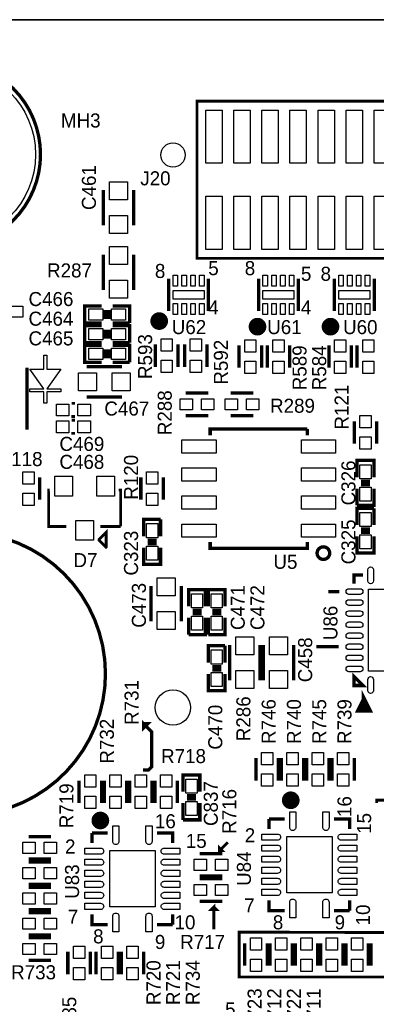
# Model space of a CAD drawing. Extents: x -53 to 531, y -106 to 304.
# Tile 33 of 65: x 105 to 121, y 75 to 119. Entities that reach past the tile are written whole.
import ezdxf
from ezdxf.enums import TextEntityAlignment as Align

# ---------------------------------------------------------------- set-up
doc = ezdxf.new("R2010")
doc.units = 0
for name, color, linetype in [('BOARD_GEOMETRY_OUTLINE', 3, 'CONTINUOUS'), ('BOARD_GEOMETRY_SILKSCREEN_TOP', 1, 'CONTINUOUS'), ('PACKAGE_GEOMETRY_SILKSCREEN_TOP', 4, 'CONTINUOUS'), ('PIN_TOP', 5, 'CONTINUOUS'), ('REF_DES_SILKSCREEN_TOP', 6, 'CONTINUOUS')]:
    doc.layers.add(name, color=color, linetype=linetype)

msp = doc.modelspace()

# ---------------------------------------------------------------- linework, layer by layer
at = {"layer": 'BOARD_GEOMETRY_OUTLINE'}
msp.add_lwpolyline([(177.8, 1.016), (176.784, 0), (175.33874, 0), (1.524, 0), (1.016, 0), (0, 1.016), (0, 2.921), (0, 116.84), (0, 118.364), (1.016, 119.38), (2.54, 119.38), (174.93234, 119.38), (176.784, 119.38), (177.8, 118.364), (177.8, 116.80444), (177.8, 4.445), (177.8, 4.572)], close=True, dxfattribs=at)
msp.add_lwpolyline([(174.93234, 119.38), (2.54, 119.38)], dxfattribs=at)
msp.add_lwpolyline([(174.93234, 119.38), (2.54, 119.38)], dxfattribs=at)
at = {"layer": 'BOARD_GEOMETRY_SILKSCREEN_TOP'}
for points, const_width in [([(110.4646, 85.4456), (110.7186, 85.4456), (110.8456, 85.5726), (110.8456, 87.1728), (110.49, 87.5284), (110.49, 87.3506), (110.6678, 87.5284), (110.49, 87.5284)], 0.1524), ([(128.524, 87.122), (125.984, 87.122), (125.984, 84.074), (121.031, 84.074), (121.031, 83.947)], 0.127), ([(114.3, 82.169), (113.919, 81.788), (113.919, 81.915), (114.046, 81.788), (113.919, 81.788)], 0.127), ([(113.665, 78.232), (113.665, 79.248), (113.538, 79.121), (113.792, 79.121), (113.665, 79.248)], 0.127), ([(115.8494, 78.105), (114.808, 78.105), (114.808, 76.073), (123.698, 76.073), (123.698, 74.93), (134.874, 74.93)], 0.127), ([(136.906, 74.93), (150.368, 74.93), (150.368, 77.724), (134.112, 77.724), (134.112, 77.216), (128.27, 77.216), (128.27, 76.835), (123.063, 76.835), (123.063, 78.0796), (115.824, 78.105)], 0.127)]:
    msp.add_lwpolyline(points, dxfattribs=dict(at, const_width=const_width))
at = {"layer": 'PACKAGE_GEOMETRY_SILKSCREEN_TOP'}
for points, const_width in [([(105.825036, 113.284, 1), (97.374964, 113.284, 1), (105.825036, 113.284)], 0.150114), ([(111.392716, 105.74782, 1.000035), (110.992666, 105.747566, 0.999965), (111.392716, 105.74782)], 0.40005), ([(115.837716, 105.49382, 1.000035), (115.437666, 105.493566, 0.999965), (115.837716, 105.49382)], 0.40005), ([(119.139716, 105.49382, 1.000035), (118.739666, 105.493566, 0.999965), (119.139716, 105.49382)], 0.40005), ([(108.762038, 89.790016, 0.999998), (95.961962, 89.790016, 1.000002), (108.762038, 89.790016)], 0.150114), ([(118.901972, 95.25, 1), (118.334028, 95.25, 1), (118.901972, 95.25)], 0.1524), ([(117.342158, 84.069682, 0.999955), (116.942362, 84.069936, 1.000045), (117.342158, 84.069682)], 0.40005), ([(108.731558, 83.155282, 0.999955), (108.331762, 83.155536, 1.000045), (108.731558, 83.155282)], 0.40005)]:
    msp.add_lwpolyline(points, format="xyb", dxfattribs=dict(at, const_width=const_width))
for points, const_width in [([(125.857, 108.585), (112.903, 108.585), (112.903, 115.697), (125.857, 115.697), (125.857, 108.585)], 0.127), ([(108.6612, 110.0709), (108.6612, 111.6711)], 0.1524), ([(110.0328, 111.6711), (110.0328, 110.0709)], 0.1524), ([(108.6612, 107.1499), (108.6612, 108.7501)], 0.1524), ([(110.0328, 108.7501), (110.0328, 107.1499)], 0.1524), ([(111.622078, 106.209084), (111.622078, 107.658916)], 0.150114), ([(113.421922, 106.209084), (113.421922, 107.658916)], 0.150114), ([(115.686078, 106.209084), (115.686078, 107.658916)], 0.150114), ([(117.485922, 106.209084), (117.485922, 107.658916)], 0.150114), ([(119.115078, 106.209084), (119.115078, 107.658916)], 0.150114), ([(120.914922, 106.209084), (120.914922, 107.658916)], 0.150114), ([(108.585, 105.664), (107.823, 105.664), (107.823, 106.426), (108.585, 106.426)], 0.1524), ([(109.093, 106.426), (109.855, 106.426), (109.855, 105.664)], 0.1524), ([(108.7628, 105.8418), (108.7628, 106.2482)], 0.1524), ([(108.9152, 105.8418), (108.9152, 106.2482)], 0.1524), ([(108.585, 104.775), (107.823, 104.775), (107.823, 105.537), (108.585, 105.537)], 0.1524), ([(109.855, 105.664), (109.093, 105.664)], 0.1524), ([(109.093, 105.537), (109.855, 105.537), (109.855, 104.775)], 0.1524), ([(108.7628, 104.9528), (108.7628, 105.3592)], 0.1524), ([(108.9152, 104.9528), (108.9152, 105.3592)], 0.1524), ([(108.585, 103.886), (107.823, 103.886), (107.823, 104.648), (108.585, 104.648)], 0.1524), ([(109.855, 104.775), (109.093, 104.775)], 0.1524), ([(109.093, 104.648), (109.855, 104.648), (109.855, 103.886)], 0.1524), ([(111.0234, 103.67518), (111.0234, 104.69118)], 0.1524), ([(112.0394, 103.67518), (112.0394, 104.69118)], 0.1524), ([(112.3442, 103.67518), (112.3442, 104.69118)], 0.1524), ([(113.3602, 103.67518), (113.3602, 104.69118)], 0.1524), ([(114.808, 103.632), (114.808, 104.648)], 0.1524), ([(115.824, 103.632), (115.824, 104.648)], 0.1524), ([(116.078, 103.632), (116.078, 104.648)], 0.1524), ([(117.094, 103.632), (117.094, 104.648)], 0.1524), ([(118.872, 103.632), (118.872, 104.648)], 0.1524), ([(119.888, 103.632), (119.888, 104.648)], 0.1524), ([(120.142, 104.648), (120.142, 103.632)], 0.1524), ([(108.7628, 104.0638), (108.7628, 104.4702)], 0.1524), ([(108.9152, 104.0638), (108.9152, 104.4702)], 0.1524), ([(109.855, 103.886), (109.093, 103.886)], 0.1524), ([(105.21696, 100.834952), (105.21696, 103.635048)], 0.150114), ([(107.9119, 103.6828), (109.5121, 103.6828)], 0.1524), ([(113.411, 102.489), (112.395, 102.489)], 0.1524), ([(114.427, 102.489), (115.443, 102.489)], 0.1524), ([(107.234736, 102.026974), (107.380024, 102.026974)], 0.127), ([(109.5121, 102.3112), (107.9119, 102.3112)], 0.1524), ([(107.385612, 101.427026), (107.226354, 101.427026)], 0.127), ([(107.234736, 101.264974), (107.380024, 101.264974)], 0.127), ([(113.411, 101.473), (112.395, 101.473)], 0.1524), ([(114.427, 101.473), (115.443, 101.473)], 0.1524), ([(120.015, 100.203), (120.015, 101.219)], 0.1524), ([(121.031, 100.203), (121.031, 101.219)], 0.1524), ([(107.385612, 100.665026), (107.226354, 100.665026)], 0.127), ([(117.896894, 100.87102), (113.497106, 100.87102), (113.497106, 100.584)], 0.1524), ([(117.896894, 100.584), (117.896894, 100.87102)], 0.1524), ([(120.142, 98.679), (120.142, 99.441), (120.904, 99.441), (120.904, 98.679)], 0.1524), ([(105.791, 98.679), (105.791, 97.663)], 0.1524), ([(110.363, 97.663), (110.363, 98.679)], 0.1524), ([(111.379, 97.663), (111.379, 98.679)], 0.1524), ([(120.3198, 98.5012), (120.7262, 98.5012)], 0.1524), ([(106.992928, 96.454976), (106.195876, 96.454976), (106.195876, 98.109024), (106.24312, 98.109024)], 0.127), ([(109.363002, 98.109024), (109.450124, 98.109024), (109.450124, 96.454976)], 0.127), ([(120.904, 98.171), (120.904, 97.409), (120.142, 97.409)], 0.1524), ([(120.142, 97.409), (120.142, 98.171)], 0.1524), ([(120.3198, 98.3488), (120.7262, 98.3488)], 0.1524), ([(120.142, 96.52), (120.142, 97.282), (120.904, 97.282)], 0.1524), ([(120.904, 97.282), (120.904, 96.52)], 0.1524), ([(110.49, 96.012), (110.49, 96.774), (111.252, 96.774)], 0.1524), ([(111.252, 96.774), (111.252, 96.012)], 0.1524), ([(108.472986, 95.831914), (108.78312, 95.522034), (108.793026, 95.53194), (108.793026, 96.181926), (108.472986, 95.861886), (108.472986, 95.831914)], 0.127), ([(109.450124, 96.454976), (108.53293, 96.454976)], 0.127), ([(120.7262, 96.3422), (120.3198, 96.3422)], 0.1524), ([(120.7262, 96.1898), (120.3198, 96.1898)], 0.1524), ([(111.0742, 95.8342), (110.6678, 95.8342)], 0.1524), ([(113.497106, 95.758), (113.497106, 95.47098), (117.896894, 95.47098), (117.896894, 95.758)], 0.1524), ([(120.904, 96.012), (120.904, 95.25), (120.142, 95.25), (120.142, 96.012)], 0.1524), ([(111.252, 95.504), (111.252, 94.742), (110.49, 94.742), (110.49, 95.504)], 0.1524), ([(111.0742, 95.6818), (110.6678, 95.6818)], 0.1524), ([(120.405398, 94.262702), (120.005348, 94.262702), (120.005348, 93.862652)], 0.1524), ([(110.8202, 92.1639), (110.8202, 93.7641)], 0.1524), ([(112.1918, 93.7641), (112.1918, 92.1639)], 0.1524), ([(112.522, 92.837), (112.522, 93.599), (113.284, 93.599), (113.284, 92.837)], 0.1524), ([(113.411, 92.837), (113.411, 93.599), (114.173, 93.599), (114.173, 92.837)], 0.1524), ([(119.33555, 93.51264), (118.835424, 93.51264)], 0.1524), ([(112.6998, 92.6592), (113.1062, 92.6592)], 0.1524), ([(113.5888, 92.6592), (113.9952, 92.6592)], 0.1524), ([(113.284, 92.329), (113.284, 91.567), (112.522, 91.567)], 0.1524), ([(112.522, 91.567), (112.522, 92.329)], 0.1524), ([(112.6998, 92.5068), (113.1062, 92.5068)], 0.1524), ([(114.173, 92.329), (114.173, 91.567), (113.411, 91.567)], 0.1524), ([(113.411, 91.567), (113.411, 92.329)], 0.1524), ([(113.5888, 92.5068), (113.9952, 92.5068)], 0.1524), ([(113.411, 90.297), (113.411, 91.059), (114.173, 91.059)], 0.1524), ([(114.173, 91.059), (114.173, 90.297)], 0.1524), ([(114.3762, 89.4969), (114.3762, 91.0971)], 0.1524), ([(115.7478, 91.0971), (115.7478, 89.4969)], 0.1524), ([(115.9002, 89.4969), (115.9002, 91.0971)], 0.1524), ([(117.2718, 91.0971), (117.2718, 89.4969)], 0.1524), ([(118.30558, 91.012518), (119.305578, 91.012518)], 0.1524), ([(113.9952, 90.1192), (113.5888, 90.1192)], 0.1524), ([(113.9952, 89.9668), (113.5888, 89.9668)], 0.1524), ([(114.173, 89.789), (114.173, 89.027), (113.411, 89.027), (113.411, 89.789)], 0.1524), ([(120.005348, 89.262458), (120.005348, 89.662508), (120.405398, 89.262458), (120.005348, 89.262458)], 0.1524), ([(120.45061, 88.638888), (120.200674, 88.138762), (120.700546, 88.138762), (120.45061, 88.638888), (120.45061, 88.238838)], 0.199898), ([(115.57, 85.979), (115.57, 84.963)], 0.1524), ([(116.586, 85.979), (116.586, 84.963)], 0.1524), ([(116.713, 84.963), (116.713, 85.979)], 0.1524), ([(117.729, 84.963), (117.729, 85.979)], 0.1524), ([(117.856, 85.979), (117.856, 84.963)], 0.1524), ([(118.872, 85.979), (118.872, 84.963)], 0.1524), ([(118.999, 84.963), (118.999, 85.979)], 0.1524), ([(120.015, 84.963), (120.015, 85.979)], 0.1524), ([(112.268, 84.455), (112.268, 85.217), (113.03, 85.217), (113.03, 84.455)], 0.1524), ([(107.569, 83.947), (107.569, 84.963)], 0.1524), ([(108.585, 83.947), (108.585, 84.963)], 0.1524), ([(108.712, 84.963), (108.712, 83.947)], 0.1524), ([(109.728, 84.963), (109.728, 83.947)], 0.1524), ([(109.855, 84.963), (109.855, 83.947)], 0.1524), ([(110.871, 84.963), (110.871, 83.947)], 0.1524), ([(110.998, 83.947), (110.998, 84.963)], 0.1524), ([(112.014, 83.947), (112.014, 84.963)], 0.1524), ([(112.4458, 84.2772), (112.8522, 84.2772)], 0.1524), ([(112.4458, 84.1248), (112.8522, 84.1248)], 0.1524), ([(113.03, 83.947), (113.03, 83.185), (112.268, 83.185)], 0.1524), ([(112.268, 83.185), (112.268, 83.947)], 0.1524), ([(116.15801, 82.767932), (116.15801, 83.227926)], 0.150114), ([(116.15801, 83.227926), (116.86794, 83.227926)], 0.150114), ([(119.09806, 83.227926), (119.80799, 83.227926), (119.80799, 82.767932)], 0.150114), ([(105.283, 82.423), (106.299, 82.423)], 0.1524), ([(108.15701, 82.592926), (108.86694, 82.592926)], 0.150114), ([(108.15701, 82.132932), (108.15701, 82.592926)], 0.150114), ([(111.09706, 82.592926), (111.80699, 82.592926), (111.80699, 82.132932)], 0.150114), ([(113.03, 81.661), (114.046, 81.661)], 0.1524), ([(105.283, 81.407), (106.299, 81.407)], 0.1524), ([(105.283, 81.28), (106.299, 81.28)], 0.1524), ([(113.03, 80.645), (114.046, 80.645)], 0.1524), ([(105.283, 80.264), (106.299, 80.264)], 0.1524), ([(105.283, 80.137), (106.299, 80.137)], 0.1524), ([(113.03, 80.518), (114.046, 80.518)], 0.1524), ([(113.03, 79.502), (114.046, 79.502)], 0.1524), ([(116.86794, 79.078074), (116.15801, 79.078074), (116.15801, 79.538068)], 0.150114), ([(116.86794, 79.078074), (116.15801, 79.078074), (116.15801, 79.538068)], 0.150114), ([(119.80799, 79.538068), (119.80799, 79.078074)], 0.150114), ([(119.80799, 79.538068), (119.80799, 79.078074)], 0.150114), ([(105.283, 79.121), (106.299, 79.121)], 0.1524), ([(105.283, 78.994), (106.299, 78.994)], 0.1524), ([(108.86694, 78.443074), (108.15701, 78.443074), (108.15701, 78.903068)], 0.150114), ([(108.86694, 78.443074), (108.15701, 78.443074), (108.15701, 78.903068)], 0.150114), ([(111.80699, 78.903068), (111.80699, 78.443074)], 0.150114), ([(111.80699, 78.903068), (111.80699, 78.443074)], 0.150114), ([(119.80799, 79.078074), (119.09806, 79.078074)], 0.150114), ([(119.80799, 79.078074), (119.09806, 79.078074)], 0.150114), ([(111.80699, 78.443074), (111.09706, 78.443074)], 0.150114), ([(111.80699, 78.443074), (111.09706, 78.443074)], 0.150114), ([(105.283, 77.978), (106.299, 77.978)], 0.1524), ([(105.283, 77.851), (106.299, 77.851)], 0.1524), ([(115.062, 76.581), (115.062, 77.597)], 0.1524), ([(116.078, 76.581), (116.078, 77.597)], 0.1524), ([(116.205, 77.597), (116.205, 76.581)], 0.1524), ([(117.221, 77.597), (117.221, 76.581)], 0.1524), ([(117.348, 76.581), (117.348, 77.597)], 0.1524), ([(118.364, 76.581), (118.364, 77.597)], 0.1524), ([(118.491, 77.597), (118.491, 76.581)], 0.1524), ([(119.507, 77.597), (119.507, 76.581)], 0.1524), ([(119.634, 77.597), (119.634, 76.581)], 0.1524), ([(120.65, 77.597), (120.65, 76.581)], 0.1524), ([(120.777, 77.597), (120.777, 76.581)], 0.1524), ([(107.061, 77.216), (107.061, 76.2)], 0.1524), ([(108.077, 77.216), (108.077, 76.2)], 0.1524), ([(108.331, 77.216), (108.331, 76.2)], 0.1524), ([(109.347, 77.216), (109.347, 76.2)], 0.1524), ([(109.474, 76.2), (109.474, 77.216)], 0.1524), ([(110.49, 76.2), (110.49, 77.216)], 0.1524), ([(105.283, 76.835), (106.299, 76.835)], 0.1524)]:
    msp.add_lwpolyline(points, dxfattribs=dict(at, const_width=const_width))
msp.add_lwpolyline([(106.106976, 102.03942), (105.979976, 102.03942), (105.979976, 102.54742), (105.344976, 102.54742), (105.344976, 102.67442), (105.979976, 102.67442), (105.344976, 103.574596), (105.979976, 103.574596), (105.979976, 104.209596), (106.106976, 104.209596), (106.106976, 103.574596), (106.741976, 103.574596), (106.106976, 102.67442), (106.741976, 102.67442), (106.741976, 102.54742), (106.106976, 102.54742)], close=True, dxfattribs=at)
at = {"layer": 'PIN_TOP'}
for points in [[(114.034951, 112.890935), (113.295049, 112.890935), (113.295049, 115.290981), (114.034951, 115.290981)], [(115.304951, 112.890935), (114.565049, 112.890935), (114.565049, 115.290981), (115.304951, 115.290981)], [(116.574951, 112.890935), (115.835049, 112.890935), (115.835049, 115.290981), (116.574951, 115.290981)], [(117.844951, 112.890935), (117.105049, 112.890935), (117.105049, 115.290981), (117.844951, 115.290981)], [(119.114951, 112.890935), (118.375049, 112.890935), (118.375049, 115.290981), (119.114951, 115.290981)], [(120.384951, 112.890935), (119.645049, 112.890935), (119.645049, 115.290981), (120.384951, 115.290981)], [(121.654951, 112.890935), (120.915049, 112.890935), (120.915049, 115.290981), (121.654951, 115.290981)], [(108.9406, 111.2266), (108.9406, 112.0394), (109.7534, 112.0394), (109.7534, 111.2266)], [(114.034951, 108.991019), (113.295049, 108.991019), (113.295049, 111.391065), (114.034951, 111.391065)], [(115.304951, 108.991019), (114.565049, 108.991019), (114.565049, 111.391065), (115.304951, 111.391065)], [(116.574951, 108.991019), (115.835049, 108.991019), (115.835049, 111.391065), (116.574951, 111.391065)], [(117.844951, 108.991019), (117.105049, 108.991019), (117.105049, 111.391065), (117.844951, 111.391065)], [(119.114951, 108.991019), (118.375049, 108.991019), (118.375049, 111.391065), (119.114951, 111.391065)], [(120.384951, 108.991019), (119.645049, 108.991019), (119.645049, 111.391065), (120.384951, 111.391065)], [(121.654951, 108.991019), (120.915049, 108.991019), (120.915049, 111.391065), (121.654951, 111.391065)], [(108.9406, 109.7026), (108.9406, 110.5154), (109.7534, 110.5154), (109.7534, 109.7026)], [(109.7534, 109.1184), (109.7534, 108.3056), (108.9406, 108.3056), (108.9406, 109.1184)], [(112.023652, 107.32008), (111.820452, 107.32008), (111.820452, 107.82808), (112.023652, 107.82808)], [(112.423702, 107.32008), (112.220502, 107.32008), (112.220502, 107.82808), (112.423702, 107.82808)], [(112.823498, 107.32008), (112.620298, 107.32008), (112.620298, 107.82808), (112.823498, 107.82808)], [(113.223548, 107.32008), (113.020348, 107.32008), (113.020348, 107.82808), (113.223548, 107.82808)], [(116.087652, 107.32008), (115.884452, 107.32008), (115.884452, 107.82808), (116.087652, 107.82808)], [(116.487702, 107.32008), (116.284502, 107.32008), (116.284502, 107.82808), (116.487702, 107.82808)], [(116.887498, 107.32008), (116.684298, 107.32008), (116.684298, 107.82808), (116.887498, 107.82808)], [(117.287548, 107.32008), (117.084348, 107.32008), (117.084348, 107.82808), (117.287548, 107.82808)], [(119.516652, 107.32008), (119.313452, 107.32008), (119.313452, 107.82808), (119.516652, 107.82808)], [(119.916702, 107.32008), (119.713502, 107.32008), (119.713502, 107.82808), (119.916702, 107.82808)], [(120.316498, 107.32008), (120.113298, 107.32008), (120.113298, 107.82808), (120.316498, 107.82808)], [(120.716548, 107.32008), (120.513348, 107.32008), (120.513348, 107.82808), (120.716548, 107.82808)], [(109.7534, 107.5944), (109.7534, 106.7816), (108.9406, 106.7816), (108.9406, 107.5944)], [(113.222024, 106.733975), (111.821976, 106.733975), (111.821976, 107.134025), (113.222024, 107.134025)], [(117.286024, 106.733975), (115.885976, 106.733975), (115.885976, 107.134025), (117.286024, 107.134025)], [(120.715024, 106.733975), (119.314976, 106.733975), (119.314976, 107.134025), (120.715024, 107.134025)], [(112.023652, 106.03992), (111.820452, 106.03992), (111.820452, 106.54792), (112.023652, 106.54792)], [(112.423702, 106.03992), (112.220502, 106.03992), (112.220502, 106.54792), (112.423702, 106.54792)], [(112.823498, 106.03992), (112.620298, 106.03992), (112.620298, 106.54792), (112.823498, 106.54792)], [(113.223548, 106.03992), (113.020348, 106.03992), (113.020348, 106.54792), (113.223548, 106.54792)], [(116.087652, 106.03992), (115.884452, 106.03992), (115.884452, 106.54792), (116.087652, 106.54792)], [(116.487702, 106.03992), (116.284502, 106.03992), (116.284502, 106.54792), (116.487702, 106.54792)], [(116.887498, 106.03992), (116.684298, 106.03992), (116.684298, 106.54792), (116.887498, 106.54792)], [(117.287548, 106.03992), (117.084348, 106.03992), (117.084348, 106.54792), (117.287548, 106.54792)], [(119.516652, 106.03992), (119.313452, 106.03992), (119.313452, 106.54792), (119.516652, 106.54792)], [(119.916702, 106.03992), (119.713502, 106.03992), (119.713502, 106.54792), (119.916702, 106.54792)], [(120.316498, 106.03992), (120.113298, 106.03992), (120.113298, 106.54792), (120.316498, 106.54792)], [(120.716548, 106.03992), (120.513348, 106.03992), (120.513348, 106.54792), (120.716548, 106.54792)], [(104.4702, 106.426), (105.029, 106.426), (105.029, 105.918), (104.4702, 105.918)], [(108.6485, 106.299), (108.6485, 105.791), (108.0135, 105.791), (108.0135, 106.299)], [(109.6645, 106.299), (109.6645, 105.791), (109.0295, 105.791), (109.0295, 106.299)], [(108.6485, 105.41), (108.6485, 104.902), (108.0135, 104.902), (108.0135, 105.41)], [(109.6645, 105.41), (109.6645, 104.902), (109.0295, 104.902), (109.0295, 105.41)], [(111.2774, 104.38638), (111.2774, 104.94518), (111.7854, 104.94518), (111.7854, 104.38638)], [(112.5982, 104.38638), (112.5982, 104.94518), (113.1062, 104.94518), (113.1062, 104.38638)], [(115.062, 104.3432), (115.062, 104.902), (115.57, 104.902), (115.57, 104.3432)], [(116.332, 104.3432), (116.332, 104.902), (116.84, 104.902), (116.84, 104.3432)], [(119.126, 104.3432), (119.126, 104.902), (119.634, 104.902), (119.634, 104.3432)], [(120.904, 104.902), (120.904, 104.3432), (120.396, 104.3432), (120.396, 104.902)], [(108.6485, 104.521), (108.6485, 104.013), (108.0135, 104.013), (108.0135, 104.521)], [(109.6645, 104.521), (109.6645, 104.013), (109.0295, 104.013), (109.0295, 104.521)], [(111.2774, 103.42118), (111.2774, 103.97998), (111.7854, 103.97998), (111.7854, 103.42118)], [(112.5982, 103.42118), (112.5982, 103.97998), (113.1062, 103.97998), (113.1062, 103.42118)], [(115.062, 103.378), (115.062, 103.9368), (115.57, 103.9368), (115.57, 103.378)], [(116.332, 103.378), (116.332, 103.9368), (116.84, 103.9368), (116.84, 103.378)], [(119.126, 103.378), (119.126, 103.9368), (119.634, 103.9368), (119.634, 103.378)], [(120.904, 103.9368), (120.904, 103.378), (120.396, 103.378), (120.396, 103.9368)], [(108.3564, 102.5906), (107.5436, 102.5906), (107.5436, 103.4034), (108.3564, 103.4034)], [(109.8804, 102.5906), (109.0676, 102.5906), (109.0676, 103.4034), (109.8804, 103.4034)], [(112.6998, 101.727), (112.141, 101.727), (112.141, 102.235), (112.6998, 102.235)], [(113.665, 101.727), (113.1062, 101.727), (113.1062, 102.235), (113.665, 102.235)], [(114.173, 102.235), (114.7318, 102.235), (114.7318, 101.727), (114.173, 101.727)], [(115.1382, 102.235), (115.697, 102.235), (115.697, 101.727), (115.1382, 101.727)], [(106.549952, 101.4603), (106.549952, 101.9937), (107.110022, 101.9937), (107.110022, 101.4603)], [(107.519724, 101.4603), (107.519724, 101.9937), (108.079794, 101.9937), (108.079794, 101.4603)], [(106.549952, 100.6983), (106.549952, 101.2317), (107.110022, 101.2317), (107.110022, 100.6983)], [(107.519724, 100.6983), (107.519724, 101.2317), (108.079794, 101.2317), (108.079794, 100.6983)], [(120.269, 100.9142), (120.269, 101.473), (120.777, 101.473), (120.777, 100.9142)], [(113.771934, 99.776026), (112.222026, 99.776026), (112.222026, 100.375974), (113.771934, 100.375974)], [(117.622066, 100.375974), (119.171974, 100.375974), (119.171974, 99.776026), (117.622066, 99.776026)], [(120.269, 99.949), (120.269, 100.5078), (120.777, 100.5078), (120.777, 99.949)], [(105.537, 98.933), (105.537, 98.3742), (105.029, 98.3742), (105.029, 98.933)], [(110.617, 98.3742), (110.617, 98.933), (111.125, 98.933), (111.125, 98.3742)], [(113.771934, 98.506026), (112.222026, 98.506026), (112.222026, 99.105974), (113.771934, 99.105974)], [(117.622066, 99.105974), (119.171974, 99.105974), (119.171974, 98.506026), (117.622066, 98.506026)], [(120.777, 98.6155), (120.269, 98.6155), (120.269, 99.2505), (120.777, 99.2505)], [(107.27309, 98.731959), (107.27309, 97.832037), (106.47299, 97.832037), (106.47299, 98.731959)], [(109.17301, 98.731959), (109.17301, 97.832037), (108.37291, 97.832037), (108.37291, 98.731959)], [(120.777, 97.5995), (120.269, 97.5995), (120.269, 98.2345), (120.777, 98.2345)], [(105.537, 97.9678), (105.537, 97.409), (105.029, 97.409), (105.029, 97.9678)], [(110.617, 97.409), (110.617, 97.9678), (111.125, 97.9678), (111.125, 97.409)], [(113.771934, 97.236026), (112.222026, 97.236026), (112.222026, 97.835974), (113.771934, 97.835974)], [(117.622066, 97.835974), (119.171974, 97.835974), (119.171974, 97.236026), (117.622066, 97.236026)], [(108.22305, 96.731963), (108.22305, 95.832041), (107.42295, 95.832041), (107.42295, 96.731963)], [(120.269, 97.0915), (120.777, 97.0915), (120.777, 96.4565), (120.269, 96.4565)], [(110.617, 96.5835), (111.125, 96.5835), (111.125, 95.9485), (110.617, 95.9485)], [(113.771934, 95.966026), (112.222026, 95.966026), (112.222026, 96.565974), (113.771934, 96.565974)], [(117.622066, 96.565974), (119.171974, 96.565974), (119.171974, 95.966026), (117.622066, 95.966026)], [(120.269, 96.0755), (120.777, 96.0755), (120.777, 95.4405), (120.269, 95.4405)], [(110.617, 95.5675), (111.125, 95.5675), (111.125, 94.9325), (110.617, 94.9325)], [(111.0996, 93.3196), (111.0996, 94.1324), (111.9124, 94.1324), (111.9124, 93.3196)], [(120.65127, 89.90838), (120.65127, 93.61678), (124.35967, 93.61678), (124.35967, 89.90838)], [(113.157, 92.7735), (112.649, 92.7735), (112.649, 93.4085), (113.157, 93.4085)], [(114.046, 92.7735), (113.538, 92.7735), (113.538, 93.4085), (114.046, 93.4085)], [(111.0996, 91.7956), (111.0996, 92.6084), (111.9124, 92.6084), (111.9124, 91.7956)], [(113.157, 91.7575), (112.649, 91.7575), (112.649, 92.3925), (113.157, 92.3925)], [(114.046, 91.7575), (113.538, 91.7575), (113.538, 92.3925), (114.046, 92.3925)], [(114.6556, 90.6526), (114.6556, 91.4654), (115.4684, 91.4654), (115.4684, 90.6526)], [(116.1796, 90.6526), (116.1796, 91.4654), (116.9924, 91.4654), (116.9924, 90.6526)], [(113.538, 90.8685), (114.046, 90.8685), (114.046, 90.2335), (113.538, 90.2335)], [(113.538, 89.8525), (114.046, 89.8525), (114.046, 89.2175), (113.538, 89.2175)], [(114.6556, 89.1286), (114.6556, 89.9414), (115.4684, 89.9414), (115.4684, 89.1286)], [(116.1796, 89.1286), (116.1796, 89.9414), (116.9924, 89.9414), (116.9924, 89.1286)], [(116.332, 86.233), (116.332, 85.6742), (115.824, 85.6742), (115.824, 86.233)], [(116.967, 85.6742), (116.967, 86.233), (117.475, 86.233), (117.475, 85.6742)], [(118.618, 86.233), (118.618, 85.6742), (118.11, 85.6742), (118.11, 86.233)], [(119.253, 85.6742), (119.253, 86.233), (119.761, 86.233), (119.761, 85.6742)], [(107.823, 84.6582), (107.823, 85.217), (108.331, 85.217), (108.331, 84.6582)], [(109.474, 85.217), (109.474, 84.6582), (108.966, 84.6582), (108.966, 85.217)], [(110.617, 85.217), (110.617, 84.6582), (110.109, 84.6582), (110.109, 85.217)], [(111.252, 84.6582), (111.252, 85.217), (111.76, 85.217), (111.76, 84.6582)], [(116.332, 85.2678), (116.332, 84.709), (115.824, 84.709), (115.824, 85.2678)], [(116.967, 84.709), (116.967, 85.2678), (117.475, 85.2678), (117.475, 84.709)], [(118.618, 85.2678), (118.618, 84.709), (118.11, 84.709), (118.11, 85.2678)], [(119.253, 84.709), (119.253, 85.2678), (119.761, 85.2678), (119.761, 84.709)], [(112.903, 84.3915), (112.395, 84.3915), (112.395, 85.0265), (112.903, 85.0265)], [(107.823, 83.693), (107.823, 84.2518), (108.331, 84.2518), (108.331, 83.693)], [(109.474, 84.2518), (109.474, 83.693), (108.966, 83.693), (108.966, 84.2518)], [(110.617, 84.2518), (110.617, 83.693), (110.109, 83.693), (110.109, 84.2518)], [(111.252, 83.693), (111.252, 84.2518), (111.76, 84.2518), (111.76, 83.693)], [(112.903, 83.3755), (112.395, 83.3755), (112.395, 84.0105), (112.903, 84.0105)], [(116.957983, 82.427953), (119.008017, 82.427953), (119.008017, 79.878047), (116.957983, 79.878047)], [(105.029, 82.169), (105.5878, 82.169), (105.5878, 81.661), (105.029, 81.661)], [(105.9942, 82.169), (106.553, 82.169), (106.553, 81.661), (105.9942, 81.661)], [(108.956983, 81.792953), (111.007017, 81.792953), (111.007017, 79.243047), (108.956983, 79.243047)], [(112.776, 81.407), (113.3348, 81.407), (113.3348, 80.899), (112.776, 80.899)], [(113.7412, 81.407), (114.3, 81.407), (114.3, 80.899), (113.7412, 80.899)], [(105.029, 81.026), (105.5878, 81.026), (105.5878, 80.518), (105.029, 80.518)], [(105.9942, 81.026), (106.553, 81.026), (106.553, 80.518), (105.9942, 80.518)], [(112.776, 80.264), (113.3348, 80.264), (113.3348, 79.756), (112.776, 79.756)], [(113.7412, 80.264), (114.3, 80.264), (114.3, 79.756), (113.7412, 79.756)], [(105.029, 79.883), (105.5878, 79.883), (105.5878, 79.375), (105.029, 79.375)], [(105.9942, 79.883), (106.553, 79.883), (106.553, 79.375), (105.9942, 79.375)], [(105.029, 78.74), (105.5878, 78.74), (105.5878, 78.232), (105.029, 78.232)], [(105.9942, 78.74), (106.553, 78.74), (106.553, 78.232), (105.9942, 78.232)], [(105.029, 77.597), (105.5878, 77.597), (105.5878, 77.089), (105.029, 77.089)], [(105.9942, 77.597), (106.553, 77.597), (106.553, 77.089), (105.9942, 77.089)], [(115.316, 77.2922), (115.316, 77.851), (115.824, 77.851), (115.824, 77.2922)], [(116.967, 77.851), (116.967, 77.2922), (116.459, 77.2922), (116.459, 77.851)], [(117.602, 77.2922), (117.602, 77.851), (118.11, 77.851), (118.11, 77.2922)], [(119.253, 77.851), (119.253, 77.2922), (118.745, 77.2922), (118.745, 77.851)], [(120.396, 77.851), (120.396, 77.2922), (119.888, 77.2922), (119.888, 77.851)], [(107.823, 77.47), (107.823, 76.9112), (107.315, 76.9112), (107.315, 77.47)], [(109.093, 77.47), (109.093, 76.9112), (108.585, 76.9112), (108.585, 77.47)], [(109.728, 76.9112), (109.728, 77.47), (110.236, 77.47), (110.236, 76.9112)], [(115.316, 76.327), (115.316, 76.8858), (115.824, 76.8858), (115.824, 76.327)], [(116.967, 76.8858), (116.967, 76.327), (116.459, 76.327), (116.459, 76.8858)], [(117.602, 76.327), (117.602, 76.8858), (118.11, 76.8858), (118.11, 76.327)], [(119.253, 76.8858), (119.253, 76.327), (118.745, 76.327), (118.745, 76.8858)], [(120.396, 76.8858), (120.396, 76.327), (119.888, 76.327), (119.888, 76.8858)], [(107.823, 76.5048), (107.823, 75.946), (107.315, 75.946), (107.315, 76.5048)], [(109.093, 76.5048), (109.093, 75.946), (108.585, 75.946), (108.585, 76.5048)], [(109.728, 75.946), (109.728, 76.5048), (110.236, 76.5048), (110.236, 75.946)]]:
    msp.add_lwpolyline(points, close=True, dxfattribs=at)
for points in [[(120.88241, 94.497652), (120.88241, 93.989652, -1), (120.62841, 93.989652), (120.62841, 94.497652, -1)], [(120.278398, 93.38564), (119.770398, 93.38564, -1), (119.770398, 93.63964), (120.278398, 93.63964, -1)], [(120.278398, 92.885514), (119.770398, 92.885514, -1), (119.770398, 93.139514), (120.278398, 93.139514, -1)], [(120.278398, 92.385642), (119.770398, 92.385642, -1), (119.770398, 92.639642), (120.278398, 92.639642, -1)], [(120.278398, 91.885516), (119.770398, 91.885516, -1), (119.770398, 92.139516), (120.278398, 92.139516, -1)], [(120.278398, 91.385644), (119.770398, 91.385644, -1), (119.770398, 91.639644), (120.278398, 91.639644, -1)], [(120.278398, 90.885518), (119.770398, 90.885518, -1), (119.770398, 91.139518), (120.278398, 91.139518, -1)], [(120.278398, 90.385646), (119.770398, 90.385646, -1), (119.770398, 90.639646), (120.278398, 90.639646, -1)], [(120.278398, 89.88552), (119.770398, 89.88552, -1), (119.770398, 90.13952), (120.278398, 90.13952, -1)], [(120.88241, 89.535508), (120.88241, 89.027508, -1), (120.62841, 89.027508), (120.62841, 89.535508, -1)], [(117.372892, 82.843116, -1.000086), (117.092984, 82.843116), (117.092984, 83.553046), (117.372892, 83.553046)], [(118.873016, 82.843116, -1.000086), (118.593108, 82.843116), (118.593108, 83.553046), (118.873016, 83.553046)], [(109.371892, 82.208116, -1.000086), (109.091984, 82.208116), (109.091984, 82.918046), (109.371892, 82.918046)], [(110.872016, 82.208116, -1.000086), (110.592108, 82.208116), (110.592108, 82.918046), (110.872016, 82.918046)], [(116.543074, 82.542888, -1.000086), (116.543074, 82.26298), (115.833144, 82.26298), (115.833144, 82.542888)], [(119.422926, 82.26298, -1.000086), (119.422926, 82.542888), (120.132856, 82.542888), (120.132856, 82.26298)], [(116.543074, 82.043016, -1.000086), (116.543074, 81.763108), (115.833144, 81.763108), (115.833144, 82.043016)], [(119.422926, 81.763108, -1.000086), (119.422926, 82.043016), (120.132856, 82.043016), (120.132856, 81.763108)], [(108.542074, 81.907888, -1.000086), (108.542074, 81.62798), (107.832144, 81.62798), (107.832144, 81.907888)], [(111.421926, 81.62798, -1.000086), (111.421926, 81.907888), (112.131856, 81.907888), (112.131856, 81.62798)], [(116.543074, 81.54289, -1.000086), (116.543074, 81.262982), (115.833144, 81.262982), (115.833144, 81.54289)], [(119.422926, 81.262982, -1.000086), (119.422926, 81.54289), (120.132856, 81.54289), (120.132856, 81.262982)], [(108.542074, 81.408016, -1.000086), (108.542074, 81.128108), (107.832144, 81.128108), (107.832144, 81.408016)], [(111.421926, 81.128108, -1.000086), (111.421926, 81.408016), (112.131856, 81.408016), (112.131856, 81.128108)], [(108.542074, 80.90789, -1.000086), (108.542074, 80.627982), (107.832144, 80.627982), (107.832144, 80.90789)], [(111.421926, 80.627982, -1.000086), (111.421926, 80.90789), (112.131856, 80.90789), (112.131856, 80.627982)], [(116.543074, 81.043018, -1.000086), (116.543074, 80.76311), (115.833144, 80.76311), (115.833144, 81.043018)], [(119.422926, 80.76311, -1.000086), (119.422926, 81.043018), (120.132856, 81.043018), (120.132856, 80.76311)], [(108.542074, 80.408018, -1.000086), (108.542074, 80.12811), (107.832144, 80.12811), (107.832144, 80.408018)], [(111.421926, 80.12811, -1.000086), (111.421926, 80.408018), (112.131856, 80.408018), (112.131856, 80.12811)], [(116.543074, 80.542892, -1.000086), (116.543074, 80.262984), (115.833144, 80.262984), (115.833144, 80.542892)], [(119.422926, 80.262984, -1.000086), (119.422926, 80.542892), (120.132856, 80.542892), (120.132856, 80.262984)], [(108.542074, 79.907892, -1.000086), (108.542074, 79.627984), (107.832144, 79.627984), (107.832144, 79.907892)], [(111.421926, 79.627984, -1.000086), (111.421926, 79.907892), (112.131856, 79.907892), (112.131856, 79.627984)], [(116.543074, 80.04302, -1.000086), (116.543074, 79.763112), (115.833144, 79.763112), (115.833144, 80.04302)], [(119.422926, 79.763112, -1.000086), (119.422926, 80.04302), (120.132856, 80.04302), (120.132856, 79.763112)], [(108.542074, 79.40802, -1.000086), (108.542074, 79.128112), (107.832144, 79.128112), (107.832144, 79.40802)], [(111.421926, 79.128112, -1.000086), (111.421926, 79.40802), (112.131856, 79.40802), (112.131856, 79.128112)], [(117.092984, 79.462884, -1.000086), (117.372892, 79.462884), (117.372892, 78.752954), (117.092984, 78.752954)], [(118.593108, 79.462884, -1.000086), (118.873016, 79.462884), (118.873016, 78.752954), (118.593108, 78.752954)], [(109.091984, 78.827884, -1.000086), (109.371892, 78.827884), (109.371892, 78.117954), (109.091984, 78.117954)], [(110.592108, 78.827884, -1.000086), (110.872016, 78.827884), (110.872016, 78.117954), (110.592108, 78.117954)]]:
    msp.add_lwpolyline(points, format="xyb", close=True, dxfattribs=at)
for centre, radius in [((101.6, 113.284), 3.999992), ((111.814102, 113.261902), 0.550037), ((111.814102, 88.261698), 0.799973)]:
    msp.add_circle(centre, radius, dxfattribs=at)

# ---------------------------------------------------------------- texts
at = {"layer": 'PACKAGE_GEOMETRY_SILKSCREEN_TOP', "width": 1.0004}
for s, p in [('8', (110.998, 107.696)), ('5', (113.411, 107.823)), ('8', (115.062, 107.823)), ('5', (117.602, 107.569)), ('8', (118.491, 107.569)), ('4', (113.411, 106.045)), ('4', (117.602, 106.045)), ('16', (110.998, 82.804)), ('15', (112.395, 81.915)), ('2', (115.062, 82.169)), ('2', (106.934, 81.661)), ('7', (115.0366, 78.994)), ('7', (107.061, 78.486)), ('10', (111.887, 78.232)), ('8', (116.332, 78.232)), ('9', (119.126, 78.232)), ('8', (108.204, 77.597)), ('9', (110.998, 77.343)), ('5', (114.173, 74.295))]:
    msp.add_text(s, height=0.635, dxfattribs=at).set_placement(p)
for s, p in [('16', (119.888, 83.312)), ('15', (120.777, 82.55)), ('10', (120.7262, 78.4098))]:
    msp.add_text(s, height=0.635, rotation=90, dxfattribs=at).set_placement(p)
at = {"layer": 'REF_DES_SILKSCREEN_TOP', "width": 1.0004}
for s, p in [('MH3', (107.6452, 114.5032)), ('R287', (107.1372, 107.7214)), ('C467', (109.728, 101.473)), ('R289', (117.221, 101.6)), ('C469', (107.696, 99.8728)), ('R118', (104.902, 99.187)), ('C468', (107.696, 99.06)), ('R718', (112.2934, 85.7504)), ('R717', (113.157, 77.343)), ('R733', (105.5116, 75.9714))]:
    msp.add_text(s, height=0.635, dxfattribs=at).set_placement(p, align=Align.CENTER)
for s, p in [('C461', (108.331, 111.7854)), ('R593', (110.871, 104.14)), ('R592', (114.3, 103.886)), ('R589', (117.856, 103.632)), ('R584', (118.745, 103.632)), ('R288', (111.76, 101.6)), ('R121', (119.761, 101.854)), ('R120', (110.236, 98.679)), ('C473', (110.5916, 92.8878)), ('C458', (118.11, 90.424)), ('R731', (110.2614, 88.4936)), ('R286', (115.316, 87.757)), ('R746', (116.459254, 87.63)), ('R740', (117.602254, 87.63)), ('R745', (118.745254, 87.63)), ('R739', (119.888254, 87.63)), ('R732', (109.1438, 86.741)), ('R719', (107.315, 83.82)), ('R716', (114.681, 83.566)), ('U84', (115.3414, 80.9752)), ('U83', (107.569, 80.391)), ('R720', (111.252254, 75.819)), ('R721', (112.141, 75.819)), ('R734', (113.03, 75.819)), ('R723', (115.824, 74.549)), ('R712', (116.713, 74.549)), ('R722', (117.602, 74.549)), ('R711', (118.491, 74.549))]:
    msp.add_text(s, height=0.635, rotation=90, dxfattribs=at).set_placement(p, align=Align.CENTER)
for s, p in [('J20', (110.3376, 111.887)), ('C466', (105.282746, 106.426)), ('C464', (105.282746, 105.537)), ('U62', (111.76, 105.156)), ('U61', (116.078, 105.156)), ('U60', (119.507, 105.156)), ('C465', (105.282746, 104.648)), ('D7', (107.315, 94.615)), ('U5', (116.3574, 94.5388))]:
    msp.add_text(s, height=0.635, dxfattribs=at).set_placement(p)
for s, p in [('C326', (120.0658, 97.409)), ('C325', (120.0658, 94.742)), ('C323', (110.236, 94.234)), ('C471', (115.062, 91.7702)), ('C472', (115.951, 91.7702)), ('U86', (119.253, 91.313)), ('C470', (114.046, 86.36)), ('C837', (113.8428, 82.9056)), ('C785', (107.442, 73.152))]:
    msp.add_text(s, height=0.635, rotation=90, dxfattribs=at).set_placement(p)

doc.saveas('drawing.dxf')
